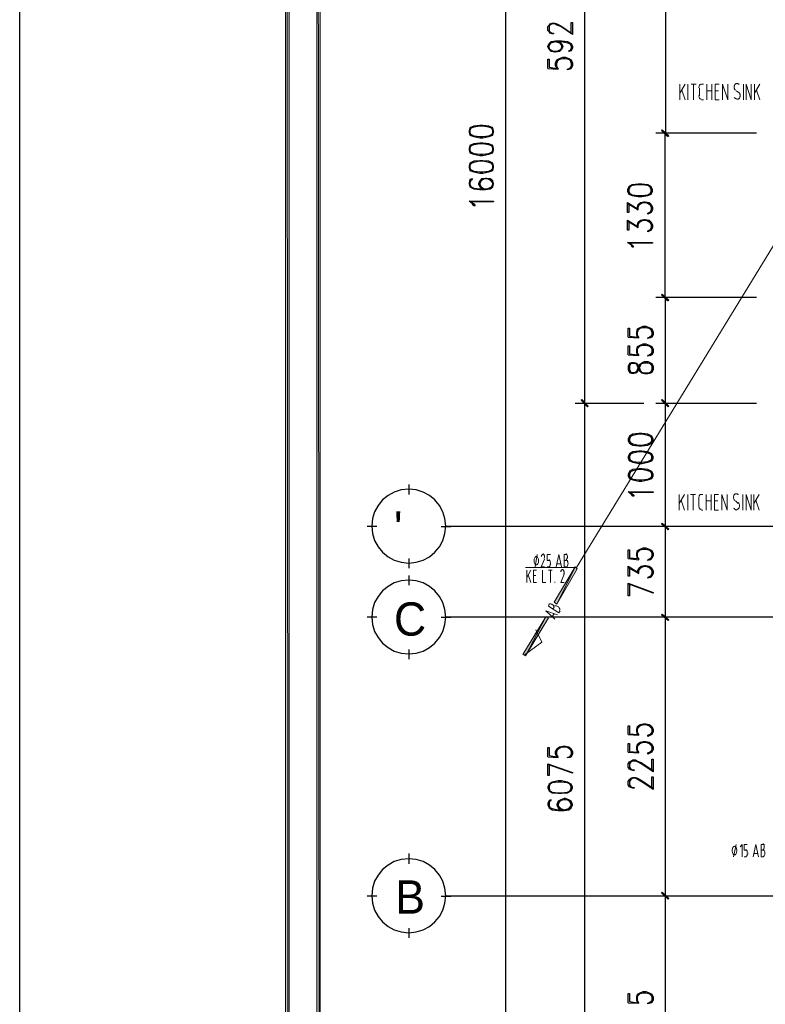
# Model space of a CAD drawing. Header units: millimetres. Extents: x 0 to 420, y 0 to 297.
# Tile 3 of 88: x 0 to 48, y 99 to 163. Entities that reach past the tile are written whole.
import ezdxf

# ---------------------------------------------------------------- set-up
doc = ezdxf.new("R2010")
doc.units = ezdxf.units.MM
for name, color, linetype in [('FILL_000000', 7, 'Continuous'), ('LINE_000000', 7, 'Continuous'), ('TEXT', 7, 'Continuous')]:
    doc.layers.add(name, color=color, linetype=linetype)

msp = doc.modelspace()

# ---------------------------------------------------------------- hatches: boundary and pattern name
at = {"layer": 'FILL_000000'}
h = msp.add_hatch(color=7, dxfattribs=at)
h.dxf.hatch_style = 1
h.paths.add_polyline_path([(17.653, 288.84), (17.399, 289.052), (17.653, 8.086), (17.653, 288.84)])
h = msp.add_hatch(color=7, dxfattribs=at)
h.dxf.hatch_style = 1
h.paths.add_polyline_path([(17.399, 289.052), (17.653, 8.086), (17.399, 7.874), (17.399, 289.052)])
h = msp.add_hatch(color=7, dxfattribs=at)
h.dxf.hatch_style = 1
h.paths.add_polyline_path([(19.643, 286.808), (19.431, 287.062), (19.643, 10.118), (19.643, 286.808)])
h = msp.add_hatch(color=7, dxfattribs=at)
h.dxf.hatch_style = 1
h.paths.add_polyline_path([(19.431, 287.062), (19.643, 10.118), (19.431, 9.864), (19.431, 287.062)])
h = msp.add_hatch(color=7, dxfattribs=at)
h.dxf.hatch_style = 1
h.paths.add_polyline_path([(41.783, 155.575), (41.741, 155.533), (42.206, 155.194), (41.783, 155.575)])
h = msp.add_hatch(color=7, dxfattribs=at)
h.dxf.hatch_style = 1
h.paths.add_polyline_path([(42.164, 155.194), (41.741, 155.533), (41.783, 155.575), (42.164, 155.194)])
h = msp.add_hatch(color=7, dxfattribs=at)
h.dxf.hatch_style = 1
h.paths.add_polyline_path([(41.741, 155.533), (42.206, 155.194), (42.164, 155.152), (41.741, 155.533)])
h = msp.add_hatch(color=7, dxfattribs=at)
h.dxf.hatch_style = 1
h.paths.add_polyline_path([(42.122, 155.152), (42.164, 155.194), (41.741, 155.533), (42.122, 155.152)])
h = msp.add_hatch(color=7, dxfattribs=at)
h.dxf.hatch_style = 1
h.paths.add_polyline_path([(42.206, 144.568), (41.741, 144.907), (41.783, 144.949), (42.206, 144.568)])
h = msp.add_hatch(color=7, dxfattribs=at)
h.dxf.hatch_style = 1
h.paths.add_polyline_path([(41.783, 144.949), (41.741, 144.907), (42.164, 144.568), (41.783, 144.949)])
h = msp.add_hatch(color=7, dxfattribs=at)
h.dxf.hatch_style = 1
h.paths.add_polyline_path([(42.164, 144.526), (42.206, 144.568), (41.741, 144.907), (42.164, 144.526)])
h = msp.add_hatch(color=7, dxfattribs=at)
h.dxf.hatch_style = 1
h.paths.add_polyline_path([(41.741, 144.907), (42.164, 144.568), (42.122, 144.526), (41.741, 144.907)])
h = msp.add_hatch(color=7, dxfattribs=at)
h.dxf.hatch_style = 1
h.paths.add_polyline_path([(36.576, 138.134), (36.534, 138.091), (36.999, 137.71), (36.576, 138.134)])
h = msp.add_hatch(color=7, dxfattribs=at)
h.dxf.hatch_style = 1
h.paths.add_polyline_path([(36.999, 137.71), (36.534, 138.091), (36.576, 138.134), (36.999, 137.71)])
h = msp.add_hatch(color=7, dxfattribs=at)
h.dxf.hatch_style = 1
h.paths.add_polyline_path([(36.534, 138.091), (36.999, 137.71), (36.957, 137.668), (36.534, 138.091)])
h = msp.add_hatch(color=7, dxfattribs=at)
h.dxf.hatch_style = 1
h.paths.add_polyline_path([(36.957, 137.668), (36.999, 137.71), (36.534, 138.091), (36.957, 137.668)])
h = msp.add_hatch(color=7, dxfattribs=at)
h.dxf.hatch_style = 1
h.paths.add_polyline_path([(42.206, 137.71), (41.741, 138.091), (41.783, 138.134), (42.206, 137.71)])
h = msp.add_hatch(color=7, dxfattribs=at)
h.dxf.hatch_style = 1
h.paths.add_polyline_path([(41.783, 138.134), (41.741, 138.091), (42.206, 137.71), (41.783, 138.134)])
h = msp.add_hatch(color=7, dxfattribs=at)
h.dxf.hatch_style = 1
h.paths.add_polyline_path([(42.164, 137.668), (42.206, 137.71), (41.741, 138.091), (42.164, 137.668)])
h = msp.add_hatch(color=7, dxfattribs=at)
h.dxf.hatch_style = 1
h.paths.add_polyline_path([(41.741, 138.091), (42.206, 137.71), (42.164, 137.668), (41.741, 138.091)])
h = msp.add_hatch(color=7, dxfattribs=at)
h.dxf.hatch_style = 1
h.paths.add_polyline_path([(42.206, 129.752), (41.741, 130.09), (41.783, 130.133), (42.206, 129.752)])
h = msp.add_hatch(color=7, dxfattribs=at)
h.dxf.hatch_style = 1
h.paths.add_polyline_path([(41.783, 130.133), (41.741, 130.09), (42.206, 129.752), (41.783, 130.133)])
h = msp.add_hatch(color=7, dxfattribs=at)
h.dxf.hatch_style = 1
h.paths.add_polyline_path([(42.164, 129.709), (42.206, 129.752), (41.741, 130.09), (42.164, 129.709)])
h = msp.add_hatch(color=7, dxfattribs=at)
h.dxf.hatch_style = 1
h.paths.add_polyline_path([(41.741, 130.09), (42.206, 129.752), (42.164, 129.709), (41.741, 130.09)])
h = msp.add_hatch(color=7, dxfattribs=at)
h.dxf.hatch_style = 1
h.paths.add_polyline_path([(34.798, 125.01), (34.967, 124.883), (36.153, 127.296), (34.798, 125.01)])
h = msp.add_hatch(color=7, dxfattribs=at)
h.dxf.hatch_style = 1
h.paths.add_polyline_path([(34.967, 124.883), (36.153, 127.296), (36.28, 127.169), (34.967, 124.883)])
h = msp.add_hatch(color=7, dxfattribs=at)
h.dxf.hatch_style = 1
h.paths.add_polyline_path([(42.206, 123.867), (41.741, 124.206), (41.783, 124.248), (42.206, 123.867)])
h = msp.add_hatch(color=7, dxfattribs=at)
h.dxf.hatch_style = 1
h.paths.add_polyline_path([(41.783, 124.248), (41.741, 124.206), (42.206, 123.867), (41.783, 124.248)])
h = msp.add_hatch(color=7, dxfattribs=at)
h.dxf.hatch_style = 1
h.paths.add_polyline_path([(32.766, 121.624), (32.935, 121.539), (34.248, 124.079), (32.766, 121.624)])
h = msp.add_hatch(color=7, dxfattribs=at)
h.dxf.hatch_style = 1
h.paths.add_polyline_path([(32.935, 121.539), (34.248, 124.079), (34.417, 123.994), (32.935, 121.539)])
h = msp.add_hatch(color=7, dxfattribs=at)
h.dxf.hatch_style = 1
h.paths.add_polyline_path([(42.164, 123.825), (42.206, 123.867), (41.741, 124.206), (42.164, 123.825)])
h = msp.add_hatch(color=7, dxfattribs=at)
h.dxf.hatch_style = 1
h.paths.add_polyline_path([(41.741, 124.206), (42.206, 123.867), (42.164, 123.825), (41.741, 124.206)])
h = msp.add_hatch(color=7, dxfattribs=at)
h.dxf.hatch_style = 1
h.paths.add_polyline_path([(42.206, 105.833), (41.741, 106.214), (41.783, 106.257), (42.206, 105.833)])
h = msp.add_hatch(color=7, dxfattribs=at)
h.dxf.hatch_style = 1
h.paths.add_polyline_path([(41.783, 106.257), (41.741, 106.214), (42.206, 105.833), (41.783, 106.257)])
h = msp.add_hatch(color=7, dxfattribs=at)
h.dxf.hatch_style = 1
h.paths.add_polyline_path([(42.164, 105.791), (42.206, 105.833), (41.741, 106.214), (42.164, 105.791)])
h = msp.add_hatch(color=7, dxfattribs=at)
h.dxf.hatch_style = 1
h.paths.add_polyline_path([(41.741, 106.214), (42.206, 105.833), (42.164, 105.791), (41.741, 106.214)])

# ---------------------------------------------------------------- linework, layer by layer
at = {"layer": 'LINE_000000', "lineweight": 25}
for p, q in [((31.665, 89.366), (31.665, 217.212)), ((36.745, 185.251), (36.745, 137.88)), ((41.995, 185.251), (41.995, 155.363)), ((34.375, 159.554), (35.052, 159.512)), ((35.899, 159.681), (35.729, 159.512)), ((47.879, 155.363), (41.36, 155.363)), ((47.075, 155.363), (41.36, 155.363)), ((41.952, 155.363), (41.952, 144.738)), ((39.539, 150.834), (40.217, 150.41)), ((41.063, 150.368), (40.936, 150.199)), ((39.539, 149.691), (40.217, 149.267)), ((41.063, 149.225), (40.936, 149.056)), ((47.879, 144.738), (41.36, 144.738)), ((47.075, 144.738), (41.36, 144.738)), ((41.995, 137.88), (41.995, 144.738)), ((39.582, 142.155), (40.259, 142.113)), ((41.106, 142.282), (40.936, 142.113)), ((39.582, 141.012), (40.259, 140.97)), ((41.106, 141.139), (40.936, 140.97)), ((41.106, 140.335), (40.936, 140.504)), ((40.936, 139.827), (41.106, 139.996)), ((40.598, 137.88), (36.153, 137.88)), ((40.598, 137.88), (36.153, 137.88)), ((36.745, 137.88), (36.745, 89.366)), ((47.879, 137.88), (41.36, 137.88)), ((47.879, 137.88), (41.36, 137.88)), ((41.995, 129.921), (41.995, 137.88)), ((25.4, 131.995), (25.4, 132.63)), ((23.326, 129.921), (22.691, 129.921)), ((27.474, 129.921), (28.109, 129.921)), ((129.117, 129.921), (27.813, 129.921)), ((47.879, 129.921), (41.36, 129.921)), ((47.879, 129.921), (41.36, 129.921)), ((41.995, 124.037), (41.995, 129.921)), ((25.4, 127.212), (25.4, 127.847)), ((39.582, 127.847), (40.259, 127.762)), ((41.106, 127.931), (40.936, 127.762)), ((39.582, 127.254), (40.259, 126.873)), ((41.106, 126.788), (40.936, 126.619)), ((25.4, 126.111), (25.4, 126.746)), ((23.326, 124.037), (22.691, 124.037)), ((27.474, 124.037), (28.109, 124.037)), ((109.093, 124.037), (27.813, 124.037)), ((43.222, 124.037), (41.36, 124.037)), ((43.222, 124.037), (41.36, 124.037)), ((41.995, 106.003), (41.995, 124.037)), ((25.4, 121.327), (25.4, 121.962)), ((39.582, 116.459), (40.259, 116.417)), ((41.106, 116.586), (40.936, 116.417)), ((41.106, 115.443), (40.936, 115.274)), ((34.375, 115.02), (35.052, 114.977)), ((35.899, 115.147), (35.729, 114.977)), ((39.582, 115.316), (40.259, 115.274)), ((25.4, 108.077), (25.4, 108.754)), ((23.326, 106.003), (22.691, 106.003)), ((27.474, 106.003), (28.109, 106.003)), ((112.945, 106.003), (27.813, 106.003)), ((47.879, 106.003), (41.36, 106.003)), ((47.879, 106.003), (41.36, 106.003)), ((41.995, 89.366), (41.995, 106.003)), ((25.4, 103.293), (25.4, 103.928)), ((39.582, 99.102), (40.259, 99.06)), ((41.106, 99.229), (40.936, 99.06))]:
    msp.add_line(p, q, dxfattribs=at)
at = {"layer": 'LINE_000000', "lineweight": 13}
for p, q in [((42.926, 157.522), (42.926, 158.538)), ((43.265, 158.538), (42.926, 157.946)), ((43.053, 158.157), (43.265, 157.522)), ((43.434, 157.522), (43.434, 158.538)), ((43.646, 158.538), (43.984, 158.538)), ((43.815, 157.522), (43.815, 158.538)), ((44.196, 157.776), (44.196, 158.284)), ((44.323, 158.538), (44.45, 158.538)), ((44.662, 157.522), (44.662, 158.538)), ((44.662, 158.115), (45, 158.115)), ((45, 158.538), (45, 157.522)), ((45.424, 158.115), (45.212, 158.115)), ((46.567, 158.115), (46.736, 157.988)), ((47.032, 157.522), (47.032, 158.538)), ((47.752, 157.522), (47.752, 158.538)), ((48.091, 158.538), (47.752, 157.946)), ((47.879, 158.157), (48.091, 157.522)), ((44.45, 157.522), (44.323, 157.522)), ((42.884, 130.979), (42.884, 131.995)), ((43.222, 131.995), (42.884, 131.403)), ((43.434, 130.979), (43.434, 131.995)), ((43.603, 131.995), (43.942, 131.995)), ((43.773, 130.979), (43.773, 131.995)), ((44.323, 131.995), (44.408, 131.995)), ((44.619, 130.979), (44.619, 131.995)), ((44.958, 131.995), (44.958, 130.979)), ((46.99, 130.979), (46.99, 131.995)), ((47.71, 130.979), (47.71, 131.995)), ((48.048, 131.995), (47.71, 131.403)), ((43.011, 131.614), (43.222, 130.979)), ((44.154, 131.233), (44.154, 131.741)), ((44.619, 131.572), (44.958, 131.572)), ((45.381, 131.572), (45.17, 131.572)), ((46.524, 131.572), (46.694, 131.403)), ((47.837, 131.614), (48.048, 130.979)), ((44.408, 130.979), (44.323, 130.979)), ((33.57, 127.296), (33.697, 128.101)), ((34.544, 127.466), (34.544, 127.55)), ((35.221, 127.508), (34.967, 127.508)), ((35.56, 127.72), (35.433, 127.72)), ((33.02, 126.28), (33.02, 127.085)), ((33.274, 127.085), (33.02, 126.619)), ((33.105, 126.788), (33.274, 126.28)), ((34.332, 127.296), (34.459, 127.296)), ((34.417, 127.085), (34.671, 127.085)), ((34.544, 126.28), (34.544, 127.085)), ((35.433, 127.296), (35.56, 127.296)), ((33.613, 126.746), (33.443, 126.746)), ((34.84, 126.28), (34.84, 126.323)), ((34.798, 124.291), (34.671, 124.079)), ((34.798, 124.672), (34.713, 124.587)), ((35.094, 124.333), (35.179, 124.46)), ((46.397, 108.543), (46.567, 109.347)), ((48.302, 108.966), (48.175, 108.966)), ((47.075, 108.543), (47.202, 108.543)), ((47.329, 108.712), (47.329, 108.797)), ((47.964, 108.754), (47.752, 108.754)), ((48.175, 108.543), (48.302, 108.543))]:
    msp.add_line(p, q, dxfattribs=at)
at = {"layer": 'LINE_000000', "lineweight": 9}
for p, q in [((49.149, 148.378), (36.237, 127.254)), ((36.237, 127.254), (32.935, 127.254))]:
    msp.add_line(p, q, dxfattribs=at)
at = {"layer": 'LINE_000000', "lineweight": 25}
for points in [[(0.212, 0), (0.212, 296.926), (420.158, 296.926), (420.158, 0), (0.212, 0)], [(29.295, 155.406), (29.337, 155.236), (29.591, 155.152), (29.972, 155.067), (30.184, 155.067), (30.565, 155.152), (30.819, 155.236), (30.861, 155.406), (30.861, 155.533), (30.819, 155.702), (30.565, 155.829), (30.184, 155.871), (29.972, 155.871), (29.591, 155.829), (29.337, 155.702), (29.295, 155.533), (29.295, 155.406)], [(29.295, 154.263), (29.337, 154.093), (29.591, 154.009), (29.972, 153.924), (30.184, 153.924), (30.565, 154.009), (30.819, 154.093), (30.861, 154.263), (30.861, 154.39), (30.819, 154.559), (30.565, 154.686), (30.184, 154.728), (29.972, 154.728), (29.591, 154.686), (29.337, 154.559), (29.295, 154.39), (29.295, 154.263)], [(29.295, 153.12), (29.337, 152.95), (29.591, 152.866), (29.972, 152.781), (30.184, 152.781), (30.565, 152.866), (30.819, 152.95), (30.861, 153.12), (30.861, 153.247), (30.819, 153.416), (30.565, 153.543), (30.184, 153.585), (29.972, 153.585), (29.591, 153.543), (29.337, 153.416), (29.295, 153.247), (29.295, 153.12)], [(39.539, 151.596), (39.624, 151.426), (39.836, 151.342), (40.217, 151.257), (40.471, 151.257), (40.852, 151.342), (41.063, 151.426), (41.148, 151.596), (41.148, 151.723), (41.063, 151.892), (40.852, 152.019), (40.471, 152.061), (40.217, 152.061), (39.836, 152.019), (39.624, 151.892), (39.539, 151.723), (39.539, 151.596)], [(30.861, 150.961), (30.861, 150.918), (29.422, 150.918), (29.591, 150.791), (29.676, 150.664), (29.591, 150.664), (29.506, 150.791), (29.295, 150.961), (30.861, 150.961)], [(41.148, 148.294), (41.148, 148.251), (39.709, 148.251), (39.836, 148.124), (39.92, 147.997), (39.836, 147.997), (39.793, 148.124), (39.539, 148.294), (41.148, 148.294)], [(39.582, 140.081), (39.666, 139.869), (39.793, 139.827), (39.963, 139.827), (40.132, 139.869), (40.174, 139.954), (40.259, 140.081), (40.344, 140.293), (40.428, 140.42), (40.471, 140.462), (40.64, 140.504), (40.852, 140.504), (41.021, 140.462), (41.106, 140.293), (41.106, 140.081), (41.021, 139.869), (40.852, 139.827), (40.64, 139.827), (40.471, 139.869), (40.428, 139.954), (40.344, 140.081), (40.259, 140.293), (40.174, 140.42), (40.132, 140.462), (39.963, 140.504), (39.793, 140.504), (39.666, 140.462), (39.582, 140.293), (39.582, 140.081)], [(39.582, 135.467), (39.666, 135.297), (39.878, 135.17), (40.259, 135.128), (40.471, 135.128), (40.852, 135.17), (41.106, 135.297), (41.19, 135.467), (41.19, 135.594), (41.106, 135.763), (40.852, 135.89), (40.471, 135.932), (40.259, 135.932), (39.878, 135.89), (39.666, 135.763), (39.582, 135.594), (39.582, 135.467)], [(39.582, 134.324), (39.666, 134.154), (39.878, 134.07), (40.259, 133.985), (40.471, 133.985), (40.852, 134.07), (41.106, 134.154), (41.19, 134.324), (41.19, 134.451), (41.106, 134.62), (40.852, 134.747), (40.471, 134.789), (40.259, 134.789), (39.878, 134.747), (39.666, 134.62), (39.582, 134.451), (39.582, 134.324)], [(39.582, 133.181), (39.666, 133.011), (39.878, 132.927), (40.259, 132.842), (40.471, 132.842), (40.852, 132.927), (41.106, 133.011), (41.19, 133.181), (41.19, 133.308), (41.106, 133.477), (40.852, 133.604), (40.471, 133.646), (40.259, 133.646), (39.878, 133.604), (39.666, 133.477), (39.582, 133.308), (39.582, 133.181)], [(27.771, 129.942), (27.722, 130.424), (27.583, 130.873), (27.362, 131.279), (27.07, 131.633), (26.716, 131.926), (26.31, 132.146), (25.861, 132.285), (25.379, 132.334), (24.897, 132.285), (24.448, 132.146), (24.042, 131.926), (23.688, 131.633), (23.396, 131.279), (23.175, 130.873), (23.036, 130.424), (22.987, 129.942), (23.036, 129.46), (23.175, 129.011), (23.396, 128.605), (23.688, 128.251), (24.042, 127.959), (24.448, 127.738), (24.897, 127.599), (25.379, 127.55), (25.861, 127.599), (26.31, 127.738), (26.716, 127.959), (27.07, 128.251), (27.362, 128.605), (27.583, 129.011), (27.722, 129.46), (27.771, 129.942)], [(41.19, 132.165), (41.19, 132.122), (39.751, 132.122), (39.878, 131.995), (39.963, 131.868), (39.878, 131.868), (39.793, 131.995), (39.582, 132.165), (41.19, 132.165)], [(27.771, 124.058), (27.722, 124.54), (27.583, 124.989), (27.362, 125.395), (27.07, 125.749), (26.716, 126.041), (26.31, 126.262), (25.861, 126.401), (25.379, 126.45), (24.897, 126.401), (24.448, 126.262), (24.042, 126.041), (23.688, 125.749), (23.396, 125.395), (23.175, 124.989), (23.036, 124.54), (22.987, 124.058), (23.036, 123.576), (23.175, 123.127), (23.396, 122.721), (23.688, 122.367), (24.042, 122.074), (24.448, 121.854), (24.897, 121.715), (25.379, 121.666), (25.861, 121.715), (26.31, 121.854), (26.716, 122.074), (27.07, 122.367), (27.362, 122.721), (27.583, 123.127), (27.722, 123.576), (27.771, 124.058)], [(34.375, 112.988), (34.459, 112.818), (34.671, 112.691), (35.052, 112.649), (35.264, 112.649), (35.645, 112.691), (35.899, 112.818), (35.983, 112.988), (35.983, 113.072), (35.899, 113.242), (35.645, 113.369), (35.264, 113.453), (35.052, 113.453), (34.671, 113.369), (34.459, 113.242), (34.375, 113.072), (34.375, 112.988)], [(27.771, 106.024), (27.722, 106.506), (27.583, 106.955), (27.362, 107.361), (27.07, 107.715), (26.716, 108.007), (26.31, 108.228), (25.861, 108.367), (25.379, 108.416), (24.897, 108.367), (24.448, 108.228), (24.042, 108.007), (23.688, 107.715), (23.396, 107.361), (23.175, 106.955), (23.036, 106.506), (22.987, 106.024), (23.036, 105.542), (23.175, 105.093), (23.396, 104.687), (23.688, 104.333), (24.042, 104.04), (24.448, 103.82), (24.897, 103.681), (25.379, 103.632), (25.861, 103.681), (26.31, 103.82), (26.716, 104.04), (27.07, 104.333), (27.362, 104.687), (27.583, 105.093), (27.722, 105.542), (27.771, 106.024)]]:
    msp.add_lwpolyline(points, close=True, dxfattribs=at)
at = {"layer": 'LINE_000000', "lineweight": 0}
for points in [[(17.653, 288.84), (17.399, 289.052), (17.653, 8.086), (17.653, 288.84)], [(17.399, 289.052), (17.653, 8.086), (17.399, 7.874), (17.399, 289.052)], [(19.643, 286.808), (19.431, 287.062), (19.643, 10.118), (19.643, 286.808)], [(19.431, 287.062), (19.643, 10.118), (19.431, 9.864), (19.431, 287.062)], [(41.783, 155.575), (41.741, 155.533), (42.206, 155.194), (41.783, 155.575)], [(42.164, 155.194), (41.741, 155.533), (41.783, 155.575), (42.164, 155.194)], [(41.741, 155.533), (42.206, 155.194), (42.164, 155.152), (41.741, 155.533)], [(42.122, 155.152), (42.164, 155.194), (41.741, 155.533), (42.122, 155.152)], [(42.206, 144.568), (41.741, 144.907), (41.783, 144.949), (42.206, 144.568)], [(41.783, 144.949), (41.741, 144.907), (42.164, 144.568), (41.783, 144.949)], [(42.164, 144.526), (42.206, 144.568), (41.741, 144.907), (42.164, 144.526)], [(41.741, 144.907), (42.164, 144.568), (42.122, 144.526), (41.741, 144.907)], [(36.576, 138.134), (36.534, 138.091), (36.999, 137.71), (36.576, 138.134)], [(36.999, 137.71), (36.534, 138.091), (36.576, 138.134), (36.999, 137.71)], [(36.534, 138.091), (36.999, 137.71), (36.957, 137.668), (36.534, 138.091)], [(36.957, 137.668), (36.999, 137.71), (36.534, 138.091), (36.957, 137.668)], [(42.206, 137.71), (41.741, 138.091), (41.783, 138.134), (42.206, 137.71)], [(41.783, 138.134), (41.741, 138.091), (42.206, 137.71), (41.783, 138.134)], [(42.164, 137.668), (42.206, 137.71), (41.741, 138.091), (42.164, 137.668)], [(41.741, 138.091), (42.206, 137.71), (42.164, 137.668), (41.741, 138.091)], [(42.206, 129.752), (41.741, 130.09), (41.783, 130.133), (42.206, 129.752)], [(41.783, 130.133), (41.741, 130.09), (42.206, 129.752), (41.783, 130.133)], [(42.164, 129.709), (42.206, 129.752), (41.741, 130.09), (42.164, 129.709)], [(41.741, 130.09), (42.206, 129.752), (42.164, 129.709), (41.741, 130.09)], [(34.798, 125.01), (34.967, 124.883), (36.153, 127.296), (34.798, 125.01)], [(34.967, 124.883), (36.153, 127.296), (36.28, 127.169), (34.967, 124.883)], [(42.206, 123.867), (41.741, 124.206), (41.783, 124.248), (42.206, 123.867)], [(41.783, 124.248), (41.741, 124.206), (42.206, 123.867), (41.783, 124.248)], [(32.766, 121.624), (32.935, 121.539), (34.248, 124.079), (32.766, 121.624)], [(32.935, 121.539), (34.248, 124.079), (34.417, 123.994), (32.935, 121.539)], [(42.164, 123.825), (42.206, 123.867), (41.741, 124.206), (42.164, 123.825)], [(41.741, 124.206), (42.206, 123.867), (42.164, 123.825), (41.741, 124.206)], [(42.206, 105.833), (41.741, 106.214), (41.783, 106.257), (42.206, 105.833)], [(41.783, 106.257), (41.741, 106.214), (42.206, 105.833), (41.783, 106.257)], [(42.164, 105.791), (42.206, 105.833), (41.741, 106.214), (42.164, 105.791)], [(41.741, 106.214), (42.206, 105.833), (42.164, 105.791), (41.741, 106.214)]]:
    msp.add_lwpolyline(points, close=True, dxfattribs=at)
at = {"layer": 'LINE_000000', "lineweight": 25}
for points in [[(35.899, 161.798), (35.899, 162.518), (35.983, 162.518), (35.983, 161.756), (35.221, 162.264), (34.967, 162.348), (34.84, 162.433), (34.671, 162.433), (34.502, 162.348), (34.459, 162.264), (34.459, 162.01), (34.502, 161.925), (34.671, 161.84), (34.756, 161.84), (34.756, 161.798), (34.671, 161.798), (34.502, 161.84), (34.459, 161.925), (34.375, 162.01), (34.375, 162.264), (34.459, 162.348), (34.502, 162.433), (34.671, 162.475), (34.84, 162.475), (34.967, 162.433), (35.221, 162.306), (35.983, 161.798)], [(35.137, 161.29), (35.264, 161.163), (35.348, 160.994), (35.348, 160.951), (35.264, 160.782), (35.137, 160.655), (34.883, 160.613), (34.84, 160.613), (34.586, 160.655), (34.459, 160.782), (34.375, 160.951), (34.375, 160.994), (34.459, 161.163), (34.586, 161.29), (34.883, 161.332), (35.264, 161.332), (35.645, 161.29), (35.899, 161.163), (35.983, 160.994), (35.983, 160.867), (35.899, 160.697), (35.729, 160.655), (35.729, 160.697), (35.899, 160.782)], [(34.756, 160.655), (34.502, 160.782), (34.459, 160.951), (34.459, 160.994), (34.502, 161.163), (34.756, 161.29)], [(34.459, 161.036), (34.586, 161.205), (34.883, 161.29), (35.264, 161.29), (35.645, 161.205), (35.899, 161.121)], [(34.883, 161.29), (35.137, 161.205), (35.264, 161.036)], [(34.967, 161.29), (35.221, 161.163), (35.264, 160.994), (35.264, 160.951), (35.221, 160.782), (34.967, 160.655)], [(35.264, 160.867), (35.137, 160.697), (34.883, 160.655), (34.84, 160.655), (34.586, 160.697), (34.459, 160.867)], [(35.814, 161.163), (35.899, 160.994), (35.899, 160.867), (35.814, 160.697)], [(34.375, 159.554), (34.375, 160.147), (34.459, 160.147), (34.459, 159.639), (34.967, 159.554), (34.883, 159.724), (34.883, 159.893), (34.967, 160.105), (35.137, 160.189), (35.348, 160.274), (35.518, 160.274), (35.729, 160.189), (35.899, 160.105), (35.983, 159.893), (35.983, 159.724), (35.899, 159.554), (35.814, 159.512), (35.645, 159.47), (35.645, 159.512)], [(35.052, 159.512), (35.052, 159.554), (34.967, 159.681), (34.967, 159.893), (35.052, 160.105), (35.264, 160.189)], [(34.967, 159.978), (35.137, 160.147), (35.348, 160.189), (35.518, 160.189), (35.729, 160.147), (35.899, 159.978)], [(35.602, 160.189), (35.814, 160.105), (35.899, 159.893), (35.899, 159.724), (35.814, 159.554), (35.645, 159.512)], [(30.819, 155.66), (30.565, 155.744), (30.184, 155.829), (29.972, 155.829), (29.591, 155.744), (29.337, 155.66)], [(29.422, 155.702), (29.337, 155.533), (29.337, 155.406), (29.422, 155.236)], [(30.734, 155.236), (30.819, 155.406), (30.819, 155.533), (30.734, 155.702)], [(29.337, 155.321), (29.591, 155.194), (29.972, 155.152), (30.184, 155.152), (30.565, 155.194), (30.819, 155.321)], [(30.819, 154.517), (30.565, 154.601), (30.184, 154.686), (29.972, 154.686), (29.591, 154.601), (29.337, 154.517)], [(29.422, 154.559), (29.337, 154.39), (29.337, 154.263), (29.422, 154.093)], [(30.734, 154.093), (30.819, 154.263), (30.819, 154.39), (30.734, 154.559)], [(29.337, 154.178), (29.591, 154.051), (29.972, 154.009), (30.184, 154.009), (30.565, 154.051), (30.819, 154.178)], [(30.819, 153.374), (30.565, 153.458), (30.184, 153.543), (29.972, 153.543), (29.591, 153.458), (29.337, 153.374)], [(29.422, 153.416), (29.337, 153.247), (29.337, 153.12), (29.422, 152.95)], [(29.337, 153.035), (29.591, 152.908), (29.972, 152.866), (30.184, 152.866), (30.565, 152.908), (30.819, 153.035)], [(30.734, 152.95), (30.819, 153.12), (30.819, 153.247), (30.734, 153.416)], [(29.337, 152.273), (29.506, 152.358), (29.506, 152.4), (29.337, 152.358), (29.295, 152.146), (29.295, 152.061), (29.337, 151.892), (29.591, 151.765), (29.972, 151.723), (30.353, 151.723), (30.649, 151.765), (30.819, 151.892), (30.861, 152.061), (30.861, 152.104), (30.819, 152.273), (30.649, 152.4), (30.438, 152.442), (30.353, 152.442), (30.099, 152.4), (29.972, 152.273), (29.887, 152.104), (29.887, 152.061), (29.972, 151.892), (30.099, 151.765)], [(29.422, 152.358), (29.337, 152.146), (29.337, 152.061), (29.422, 151.892)], [(30.819, 152.146), (30.649, 152.358), (30.438, 152.4), (30.353, 152.4), (30.099, 152.358), (29.972, 152.146)], [(30.268, 152.4), (30.057, 152.273), (29.972, 152.104), (29.972, 152.061), (30.057, 151.892), (30.268, 151.765)], [(30.48, 151.765), (30.734, 151.892), (30.819, 152.061), (30.819, 152.104), (30.734, 152.273), (30.48, 152.4)], [(29.337, 151.934), (29.591, 151.807), (29.972, 151.765), (30.353, 151.765), (30.649, 151.807), (30.819, 151.977)], [(29.972, 151.977), (30.099, 151.807), (30.353, 151.765)], [(41.063, 151.85), (40.852, 151.977), (40.471, 152.019), (40.217, 152.019), (39.836, 151.977), (39.624, 151.85)], [(39.709, 151.892), (39.624, 151.723), (39.624, 151.596), (39.709, 151.426)], [(40.979, 151.426), (41.063, 151.596), (41.063, 151.723), (40.979, 151.892)], [(39.624, 151.511), (39.836, 151.384), (40.217, 151.342), (40.471, 151.342), (40.852, 151.384), (41.063, 151.511)], [(39.624, 150.834), (39.624, 150.241), (39.539, 150.241), (39.539, 150.876), (40.217, 150.453)], [(40.174, 150.453), (40.174, 150.58), (40.217, 150.749), (40.386, 150.876), (40.598, 150.918), (40.682, 150.918), (40.936, 150.876), (41.063, 150.749), (41.148, 150.58), (41.148, 150.41), (41.063, 150.241), (40.979, 150.199), (40.852, 150.114), (40.852, 150.199)], [(40.217, 150.41), (40.217, 150.58), (40.301, 150.749), (40.555, 150.876)], [(40.217, 150.622), (40.386, 150.834), (40.598, 150.876), (40.682, 150.876), (40.936, 150.834), (41.063, 150.622)], [(40.767, 150.876), (40.979, 150.749), (41.063, 150.58), (41.063, 150.41), (40.979, 150.241), (40.852, 150.199)], [(39.624, 149.691), (39.624, 149.098), (39.539, 149.098), (39.539, 149.733), (40.217, 149.31)], [(40.174, 149.31), (40.174, 149.437), (40.217, 149.606), (40.386, 149.733), (40.598, 149.775), (40.682, 149.775), (40.936, 149.733), (41.063, 149.606), (41.148, 149.437), (41.148, 149.267), (41.063, 149.098), (40.979, 149.056), (40.852, 148.971), (40.852, 149.056)], [(40.217, 149.267), (40.217, 149.437), (40.301, 149.606), (40.555, 149.733)], [(40.217, 149.521), (40.386, 149.691), (40.598, 149.733), (40.682, 149.733), (40.936, 149.691), (41.063, 149.521)], [(40.767, 149.733), (40.979, 149.606), (41.063, 149.437), (41.063, 149.267), (40.979, 149.098), (40.852, 149.056)], [(39.582, 142.155), (39.582, 142.748), (39.666, 142.748), (39.666, 142.24), (40.174, 142.155), (40.132, 142.325), (40.132, 142.494), (40.174, 142.706), (40.344, 142.79), (40.555, 142.875), (40.725, 142.875), (40.936, 142.79), (41.106, 142.706), (41.19, 142.494), (41.19, 142.325), (41.106, 142.155), (41.021, 142.113), (40.852, 142.071), (40.852, 142.113)], [(40.259, 142.113), (40.259, 142.155), (40.174, 142.282), (40.174, 142.494), (40.259, 142.706), (40.471, 142.79)], [(40.174, 142.579), (40.344, 142.748), (40.555, 142.79), (40.725, 142.79), (40.936, 142.748), (41.106, 142.579)], [(40.809, 142.79), (41.021, 142.706), (41.106, 142.494), (41.106, 142.325), (41.021, 142.155), (40.852, 142.113)], [(39.582, 141.012), (39.582, 141.605), (39.666, 141.605), (39.666, 141.097), (40.174, 141.012), (40.132, 141.182), (40.132, 141.393), (40.174, 141.563), (40.344, 141.647), (40.555, 141.732), (40.725, 141.732), (40.936, 141.647), (41.106, 141.563), (41.19, 141.393), (41.19, 141.182), (41.106, 141.012), (41.021, 140.97), (40.852, 140.928), (40.852, 140.97)], [(40.259, 140.97), (40.259, 141.012), (40.174, 141.139), (40.174, 141.393), (40.259, 141.563), (40.471, 141.647)], [(40.174, 141.436), (40.344, 141.605), (40.555, 141.647), (40.725, 141.647), (40.936, 141.605), (41.106, 141.436)], [(40.809, 141.647), (41.021, 141.563), (41.106, 141.393), (41.106, 141.182), (41.021, 141.012), (40.852, 140.97)], [(39.666, 139.954), (39.793, 139.869), (39.963, 139.869), (40.132, 139.954), (40.174, 140.081), (40.259, 140.293), (40.344, 140.42), (40.471, 140.504), (40.64, 140.589), (40.852, 140.589), (41.021, 140.504), (41.106, 140.462), (41.19, 140.293), (41.19, 140.081), (41.106, 139.869), (41.021, 139.827), (40.852, 139.785), (40.64, 139.785), (40.471, 139.827), (40.344, 139.954), (40.259, 140.081), (40.174, 140.293), (40.132, 140.42), (39.963, 140.462), (39.793, 140.462), (39.666, 140.42)], [(39.751, 140.462), (39.666, 140.293), (39.666, 140.081), (39.751, 139.869)], [(41.106, 135.721), (40.852, 135.805), (40.471, 135.89), (40.259, 135.89), (39.878, 135.805), (39.666, 135.721)], [(39.751, 135.763), (39.666, 135.594), (39.666, 135.467), (39.751, 135.297)], [(41.021, 135.297), (41.106, 135.467), (41.106, 135.594), (41.021, 135.763)], [(39.666, 135.382), (39.878, 135.255), (40.259, 135.17), (40.471, 135.17), (40.852, 135.255), (41.106, 135.382)], [(41.106, 134.578), (40.852, 134.662), (40.471, 134.747), (40.259, 134.747), (39.878, 134.662), (39.666, 134.578)], [(39.751, 134.62), (39.666, 134.451), (39.666, 134.324), (39.751, 134.154)], [(41.021, 134.154), (41.106, 134.324), (41.106, 134.451), (41.021, 134.62)], [(39.666, 134.239), (39.878, 134.112), (40.259, 134.07), (40.471, 134.07), (40.852, 134.112), (41.106, 134.239)], [(41.106, 133.435), (40.852, 133.519), (40.471, 133.604), (40.259, 133.604), (39.878, 133.519), (39.666, 133.435)], [(39.751, 133.477), (39.666, 133.308), (39.666, 133.181), (39.751, 133.011)], [(41.021, 133.011), (41.106, 133.181), (41.106, 133.308), (41.021, 133.477)], [(39.666, 133.096), (39.878, 132.969), (40.259, 132.927), (40.471, 132.927), (40.852, 132.969), (41.106, 133.096)], [(39.582, 127.847), (39.582, 128.397), (39.666, 128.397), (39.666, 127.889), (40.174, 127.847), (40.132, 128.016), (40.132, 128.185), (40.174, 128.355), (40.344, 128.439), (40.555, 128.524), (40.725, 128.524), (40.936, 128.439), (41.106, 128.355), (41.19, 128.185), (41.19, 128.016), (41.106, 127.847), (41.021, 127.762), (40.852, 127.72), (40.852, 127.762)], [(40.259, 127.762), (40.259, 127.847), (40.174, 127.931), (40.174, 128.185), (40.259, 128.355), (40.471, 128.439)], [(40.174, 128.228), (40.344, 128.397), (40.555, 128.439), (40.725, 128.439), (40.936, 128.397), (41.106, 128.228)], [(40.809, 128.439), (41.021, 128.355), (41.106, 128.185), (41.106, 128.016), (41.021, 127.847), (40.852, 127.762)], [(39.666, 127.254), (39.666, 126.704), (39.582, 126.704), (39.582, 127.339), (40.259, 126.915)], [(40.174, 126.915), (40.174, 127.042), (40.259, 127.212), (40.428, 127.339), (40.64, 127.381), (40.725, 127.381), (40.936, 127.339), (41.106, 127.212), (41.19, 127.042), (41.19, 126.873), (41.106, 126.704), (41.021, 126.619), (40.852, 126.577), (40.852, 126.619)], [(40.259, 126.873), (40.259, 127.042), (40.344, 127.212), (40.555, 127.339)], [(40.259, 127.085), (40.428, 127.254), (40.64, 127.339), (40.725, 127.339), (40.936, 127.254), (41.106, 127.085)], [(40.809, 127.339), (41.021, 127.212), (41.106, 127.042), (41.106, 126.873), (41.021, 126.704), (40.852, 126.619)], [(39.666, 126.196), (39.666, 125.434), (39.582, 125.434), (39.582, 126.238), (41.19, 125.645), (41.19, 125.603), (39.582, 126.196)], [(39.582, 116.459), (39.582, 117.009), (39.666, 117.009), (39.666, 116.501), (40.174, 116.459), (40.132, 116.628), (40.132, 116.798), (40.174, 116.967), (40.344, 117.094), (40.555, 117.136), (40.725, 117.136), (40.936, 117.094), (41.106, 116.967), (41.19, 116.798), (41.19, 116.628), (41.106, 116.459), (41.021, 116.417), (40.852, 116.332), (40.852, 116.417)], [(40.259, 116.417), (40.259, 116.459), (40.174, 116.586), (40.174, 116.798), (40.259, 116.967), (40.471, 117.094)], [(40.174, 116.84), (40.344, 117.009), (40.555, 117.094), (40.725, 117.094), (40.936, 117.009), (41.106, 116.84)], [(40.809, 117.094), (41.021, 116.967), (41.106, 116.798), (41.106, 116.628), (41.021, 116.459), (40.852, 116.417)], [(39.582, 115.316), (39.582, 115.866), (39.666, 115.866), (39.666, 115.358), (40.174, 115.316), (40.132, 115.485), (40.132, 115.655), (40.174, 115.824), (40.344, 115.951), (40.555, 115.993), (40.725, 115.993), (40.936, 115.951), (41.106, 115.824), (41.19, 115.655), (41.19, 115.485), (41.106, 115.316), (41.021, 115.274), (40.852, 115.189), (40.852, 115.274)], [(34.375, 115.02), (34.375, 115.612), (34.459, 115.612), (34.459, 115.104), (34.967, 115.02), (34.883, 115.189), (34.883, 115.358), (34.967, 115.528), (35.137, 115.655), (35.348, 115.697), (35.518, 115.697), (35.729, 115.655), (35.899, 115.528), (35.983, 115.358), (35.983, 115.189), (35.899, 115.02), (35.814, 114.977), (35.645, 114.935), (35.645, 114.977)], [(35.052, 114.977), (35.052, 115.02), (34.967, 115.147), (34.967, 115.358), (35.052, 115.528), (35.264, 115.655)], [(34.967, 115.443), (35.137, 115.612), (35.348, 115.655), (35.518, 115.655), (35.729, 115.612), (35.899, 115.443)], [(35.602, 115.655), (35.814, 115.528), (35.899, 115.358), (35.899, 115.189), (35.814, 115.02), (35.645, 114.977)], [(40.259, 115.274), (40.259, 115.316), (40.174, 115.443), (40.174, 115.655), (40.259, 115.824), (40.471, 115.951)], [(40.174, 115.697), (40.344, 115.866), (40.555, 115.951), (40.725, 115.951), (40.936, 115.866), (41.106, 115.697)], [(40.809, 115.951), (41.021, 115.824), (41.106, 115.655), (41.106, 115.485), (41.021, 115.316), (40.852, 115.274)], [(41.106, 114.131), (41.106, 114.85), (41.19, 114.85), (41.19, 114.046), (40.428, 114.554), (40.174, 114.681), (40.047, 114.723), (39.878, 114.723), (39.751, 114.681), (39.666, 114.554), (39.666, 114.342), (39.751, 114.215), (39.878, 114.173), (39.963, 114.173), (39.963, 114.131), (39.878, 114.131), (39.751, 114.173), (39.666, 114.215), (39.582, 114.342), (39.582, 114.554), (39.666, 114.681), (39.751, 114.723), (39.878, 114.808), (40.047, 114.808), (40.174, 114.723), (40.428, 114.639), (41.19, 114.131)], [(34.459, 114.512), (34.459, 113.792), (34.375, 113.792), (34.375, 114.554), (35.983, 114.004), (35.983, 113.961), (34.375, 114.512)], [(41.106, 112.988), (41.106, 113.707), (41.19, 113.707), (41.19, 112.903), (40.428, 113.411), (40.174, 113.538), (40.047, 113.623), (39.878, 113.623), (39.751, 113.538), (39.666, 113.411), (39.666, 113.199), (39.751, 113.072), (39.878, 113.03), (39.963, 113.03), (39.963, 112.988), (39.878, 112.988), (39.751, 113.03), (39.666, 113.072), (39.582, 113.199), (39.582, 113.411), (39.666, 113.538), (39.751, 113.623), (39.878, 113.665), (40.047, 113.665), (40.174, 113.623), (40.428, 113.496), (41.19, 112.988)], [(35.899, 113.199), (35.645, 113.326), (35.264, 113.369), (35.052, 113.369), (34.671, 113.326), (34.459, 113.199)], [(34.502, 113.242), (34.459, 113.072), (34.459, 112.988), (34.502, 112.818)], [(34.459, 112.861), (34.671, 112.734), (35.052, 112.691), (35.264, 112.691), (35.645, 112.734), (35.899, 112.861)], [(35.814, 112.818), (35.899, 112.988), (35.899, 113.072), (35.814, 113.242)], [(34.459, 112.141), (34.586, 112.183), (34.586, 112.226), (34.459, 112.183), (34.375, 112.014), (34.375, 111.887), (34.459, 111.718), (34.671, 111.591), (35.052, 111.548), (35.433, 111.548), (35.729, 111.591), (35.899, 111.718), (35.983, 111.887), (35.983, 111.929), (35.899, 112.141), (35.729, 112.226), (35.518, 112.31), (35.433, 112.31), (35.221, 112.226), (35.052, 112.141), (34.967, 111.929), (34.967, 111.887), (35.052, 111.718), (35.221, 111.591)], [(34.502, 112.183), (34.459, 112.014), (34.459, 111.887), (34.502, 111.718)], [(35.899, 112.014), (35.729, 112.183), (35.518, 112.226), (35.433, 112.226), (35.221, 112.183), (35.052, 112.014)], [(35.348, 112.226), (35.137, 112.141), (35.052, 111.929), (35.052, 111.887), (35.137, 111.718), (35.348, 111.591)], [(35.602, 111.591), (35.814, 111.718), (35.899, 111.887), (35.899, 111.929), (35.814, 112.141), (35.602, 112.226)], [(34.459, 111.76), (34.671, 111.675), (35.052, 111.591), (35.433, 111.591), (35.729, 111.675), (35.899, 111.845)], [(35.052, 111.845), (35.221, 111.675), (35.433, 111.591)], [(39.582, 99.102), (39.582, 99.695), (39.666, 99.695), (39.666, 99.187), (40.174, 99.102), (40.132, 99.272), (40.132, 99.483), (40.174, 99.653), (40.344, 99.737), (40.555, 99.822), (40.725, 99.822), (40.936, 99.737), (41.106, 99.653), (41.19, 99.483), (41.19, 99.272), (41.106, 99.102), (41.021, 99.06), (40.852, 99.018), (40.852, 99.06)], [(40.259, 99.06), (40.259, 99.102), (40.174, 99.229), (40.174, 99.483), (40.259, 99.653), (40.471, 99.737)], [(40.174, 99.526), (40.344, 99.695), (40.555, 99.737), (40.725, 99.737), (40.936, 99.695), (41.106, 99.526)], [(40.809, 99.737), (41.021, 99.653), (41.106, 99.483), (41.106, 99.272), (41.021, 99.102), (40.852, 99.06)]]:
    msp.add_lwpolyline(points, dxfattribs=at)
at = {"layer": 'LINE_000000', "lineweight": 13}
for points in [[(44.302, 158.538), (44.272, 158.534), (44.244, 158.52), (44.219, 158.499), (44.197, 158.47), (44.179, 158.436), (44.165, 158.396), (44.157, 158.352), (44.154, 158.305)], [(45.466, 157.522), (45.212, 157.522), (45.212, 158.538), (45.466, 158.538)], [(45.678, 157.522), (45.678, 158.538), (46.016, 157.522), (46.016, 158.538)], [(46.587, 158.581), (46.562, 158.577), (46.538, 158.567), (46.516, 158.551), (46.496, 158.53), (46.478, 158.504), (46.463, 158.474), (46.452, 158.439), (46.444, 158.401), (46.44, 158.362), (46.44, 158.323), (46.445, 158.286), (46.453, 158.25), (46.465, 158.217), (46.481, 158.187), (46.499, 158.161), (46.521, 158.14)], [(46.755, 158.523), (46.735, 158.536), (46.716, 158.548), (46.695, 158.557), (46.675, 158.565), (46.654, 158.572), (46.634, 158.576), (46.613, 158.579), (46.592, 158.581)], [(46.673, 157.565), (46.698, 157.568), (46.722, 157.578), (46.744, 157.594), (46.765, 157.615), (46.782, 157.641), (46.797, 157.672), (46.809, 157.706), (46.817, 157.744), (46.82, 157.783), (46.82, 157.822), (46.815, 157.86), (46.807, 157.896), (46.795, 157.929), (46.78, 157.959), (46.761, 157.984), (46.74, 158.005)], [(47.202, 157.522), (47.202, 158.538), (47.54, 157.522), (47.54, 158.538)], [(44.154, 157.797), (44.157, 157.751), (44.165, 157.707), (44.179, 157.667), (44.197, 157.633), (44.219, 157.604), (44.244, 157.583), (44.272, 157.569), (44.302, 157.565)], [(46.444, 157.681), (46.468, 157.656), (46.493, 157.634), (46.519, 157.614), (46.545, 157.598), (46.572, 157.585), (46.6, 157.575), (46.628, 157.569), (46.656, 157.565)], [(44.302, 131.995), (44.272, 131.991), (44.244, 131.977), (44.219, 131.956), (44.197, 131.927), (44.179, 131.893), (44.165, 131.853), (44.157, 131.809), (44.154, 131.762)], [(45.424, 130.979), (45.17, 130.979), (45.17, 131.995), (45.424, 131.995)], [(45.635, 130.979), (45.635, 131.995), (45.974, 130.979), (45.974, 131.995)], [(46.545, 132.038), (46.52, 132.034), (46.496, 132.024), (46.474, 132.008), (46.453, 131.987), (46.436, 131.961), (46.421, 131.931), (46.409, 131.896), (46.401, 131.858), (46.398, 131.819), (46.398, 131.78), (46.403, 131.743), (46.411, 131.707), (46.423, 131.674), (46.438, 131.644), (46.457, 131.618), (46.479, 131.597)], [(46.713, 131.98), (46.693, 131.993), (46.673, 132.005), (46.653, 132.014), (46.633, 132.022), (46.612, 132.029), (46.591, 132.033), (46.57, 132.036), (46.55, 132.038)], [(47.202, 130.979), (47.202, 131.995), (47.54, 130.979), (47.54, 131.995)], [(44.154, 131.254), (44.157, 131.208), (44.165, 131.164), (44.179, 131.124), (44.197, 131.09), (44.219, 131.061), (44.244, 131.04), (44.272, 131.026), (44.302, 131.022)], [(46.631, 131.022), (46.656, 131.025), (46.68, 131.035), (46.702, 131.051), (46.722, 131.072), (46.74, 131.098), (46.755, 131.129), (46.766, 131.163), (46.774, 131.201), (46.778, 131.24), (46.778, 131.279), (46.773, 131.317), (46.765, 131.353), (46.753, 131.386), (46.737, 131.416), (46.719, 131.441), (46.697, 131.462)], [(46.402, 131.095), (46.426, 131.07), (46.451, 131.048), (46.477, 131.029), (46.503, 131.013), (46.53, 131), (46.558, 130.99), (46.586, 130.983), (46.614, 130.98)], [(34.058, 128.101), (34.041, 128.098), (34.024, 128.091), (34.008, 128.079), (33.994, 128.063), (33.981, 128.042), (33.97, 128.019), (33.961, 127.992), (33.955, 127.962)], [(34.147, 127.852), (34.154, 127.874), (34.159, 127.898), (34.162, 127.923), (34.163, 127.948), (34.162, 127.973), (34.16, 127.998), (34.156, 128.022), (34.15, 128.045), (34.142, 128.067), (34.133, 128.086), (34.122, 128.103), (34.111, 128.117), (34.098, 128.128), (34.085, 128.136), (34.071, 128.141), (34.057, 128.143)], [(34.459, 127.72), (34.332, 127.72), (34.332, 128.101), (34.544, 128.101)], [(34.925, 127.296), (35.094, 128.101), (35.264, 127.296)], [(35.56, 128.101), (35.433, 128.101), (35.433, 127.296)], [(35.539, 127.762), (35.56, 127.766), (35.58, 127.777), (35.598, 127.795), (35.614, 127.818), (35.627, 127.846), (35.636, 127.878), (35.643, 127.914), (35.645, 127.952), (35.643, 127.991), (35.636, 128.027), (35.627, 128.059), (35.614, 128.087), (35.598, 128.11), (35.58, 128.128), (35.56, 128.139), (35.539, 128.143)], [(34.163, 127.804), (33.951, 127.296), (34.163, 127.296)], [(34.544, 127.571), (34.542, 127.61), (34.536, 127.646), (34.526, 127.678), (34.513, 127.706), (34.497, 127.729), (34.479, 127.747), (34.46, 127.758), (34.438, 127.762)], [(34.438, 127.296), (34.46, 127.3), (34.479, 127.311), (34.497, 127.329), (34.513, 127.352), (34.526, 127.38), (34.536, 127.413), (34.542, 127.448), (34.544, 127.487)], [(35.539, 127.296), (35.569, 127.301), (35.597, 127.315), (35.622, 127.336), (35.644, 127.365), (35.662, 127.399), (35.675, 127.439), (35.684, 127.482), (35.687, 127.529), (35.684, 127.576), (35.675, 127.62), (35.662, 127.659), (35.644, 127.694), (35.622, 127.722), (35.597, 127.744), (35.569, 127.757), (35.539, 127.762)], [(33.655, 126.28), (33.443, 126.28), (33.443, 127.085), (33.655, 127.085)], [(34.036, 127.085), (34.036, 126.28), (34.248, 126.28)], [(35.433, 126.831), (35.221, 126.28), (35.433, 126.28)], [(35.328, 127.127), (35.311, 127.125), (35.294, 127.117), (35.278, 127.105), (35.264, 127.089), (35.251, 127.069), (35.24, 127.045), (35.231, 127.018), (35.225, 126.988)], [(35.417, 126.836), (35.424, 126.858), (35.429, 126.882), (35.432, 126.907), (35.433, 126.932), (35.432, 126.957), (35.43, 126.982), (35.426, 127.006), (35.42, 127.029), (35.412, 127.051), (35.403, 127.07), (35.392, 127.087), (35.381, 127.101), (35.368, 127.112), (35.355, 127.12), (35.341, 127.125), (35.327, 127.127)], [(34.459, 124.883), (34.417, 124.756), (35.094, 124.333)], [(34.77, 124.679), (34.778, 124.699), (34.779, 124.722), (34.773, 124.746), (34.761, 124.772), (34.744, 124.797), (34.721, 124.822), (34.694, 124.846), (34.662, 124.868), (34.629, 124.886), (34.595, 124.899), (34.562, 124.908), (34.531, 124.911), (34.503, 124.91), (34.479, 124.904), (34.459, 124.893), (34.445, 124.876)], [(34.84, 123.91), (34.248, 124.46), (35.01, 124.206)], [(35.145, 124.487), (35.157, 124.515), (35.159, 124.546), (35.154, 124.579), (35.141, 124.612), (35.121, 124.646), (35.095, 124.678), (35.062, 124.708), (35.023, 124.735), (34.981, 124.757), (34.94, 124.772), (34.899, 124.781), (34.86, 124.783), (34.824, 124.779), (34.793, 124.769), (34.767, 124.752), (34.747, 124.729)], [(46.948, 108.543), (46.948, 109.347), (46.821, 109.178)], [(47.202, 108.966), (47.075, 108.966), (47.075, 109.347), (47.286, 109.347)], [(47.286, 108.818), (47.284, 108.856), (47.278, 108.892), (47.268, 108.924), (47.255, 108.953), (47.24, 108.976), (47.222, 108.993), (47.202, 109.004), (47.18, 109.008)], [(47.667, 108.543), (47.837, 109.347), (48.006, 108.543)], [(48.302, 109.347), (48.175, 109.347), (48.175, 108.543)], [(48.281, 109.008), (48.302, 109.012), (48.322, 109.023), (48.34, 109.041), (48.356, 109.064), (48.369, 109.092), (48.379, 109.125), (48.385, 109.16), (48.387, 109.199), (48.385, 109.237), (48.379, 109.273), (48.369, 109.305), (48.356, 109.334), (48.34, 109.357), (48.322, 109.374), (48.302, 109.385), (48.281, 109.389)], [(48.281, 108.543), (48.311, 108.547), (48.339, 108.561), (48.364, 108.582), (48.386, 108.611), (48.404, 108.645), (48.418, 108.685), (48.426, 108.729), (48.429, 108.775), (48.426, 108.822), (48.418, 108.866), (48.404, 108.906), (48.386, 108.94), (48.364, 108.969), (48.339, 108.99), (48.311, 109.004), (48.281, 109.008)], [(47.18, 108.543), (47.202, 108.547), (47.222, 108.558), (47.24, 108.575), (47.255, 108.598), (47.268, 108.627), (47.278, 108.659), (47.284, 108.695), (47.286, 108.733)]]:
    msp.add_lwpolyline(points, dxfattribs=at)
for points in [[(33.782, 127.698), (33.779, 127.754), (33.77, 127.806), (33.757, 127.852), (33.739, 127.893), (33.717, 127.927), (33.691, 127.952), (33.664, 127.968), (33.634, 127.974), (33.604, 127.968), (33.576, 127.952), (33.551, 127.927), (33.529, 127.893), (33.511, 127.852), (33.497, 127.806), (33.489, 127.754), (33.486, 127.698), (33.489, 127.643), (33.497, 127.591), (33.511, 127.545), (33.529, 127.504), (33.551, 127.47), (33.576, 127.445), (33.604, 127.429), (33.634, 127.423), (33.664, 127.429), (33.691, 127.445), (33.717, 127.47), (33.739, 127.504), (33.757, 127.545), (33.77, 127.591), (33.779, 127.643), (33.782, 127.698)], [(46.609, 108.945), (46.606, 109), (46.597, 109.052), (46.584, 109.099), (46.566, 109.139), (46.544, 109.173), (46.519, 109.198), (46.491, 109.214), (46.461, 109.22), (46.431, 109.214), (46.403, 109.198), (46.378, 109.173), (46.356, 109.139), (46.338, 109.099), (46.324, 109.052), (46.316, 109), (46.313, 108.945), (46.316, 108.889), (46.324, 108.838), (46.338, 108.791), (46.356, 108.75), (46.378, 108.717), (46.403, 108.691), (46.431, 108.675), (46.461, 108.67), (46.491, 108.675), (46.519, 108.691), (46.544, 108.717), (46.566, 108.75), (46.584, 108.791), (46.597, 108.838), (46.606, 108.889), (46.609, 108.945)]]:
    msp.add_lwpolyline(points, close=True, dxfattribs=at)
at = {"layer": 'LINE_000000', "lineweight": 9}
msp.add_lwpolyline([(32.851, 121.581), (33.994, 122.428), (33.613, 123.232)], dxfattribs=at)

# ---------------------------------------------------------------- texts
at = {"layer": 'TEXT'}
for s, p in [("'", (24.426, 128.736)), ('C', (24.426, 122.851)), ('B', (24.511, 104.86))]:
    msp.add_text(s, height=2.156, dxfattribs=at).set_placement(p)

doc.saveas('drawing.dxf')
